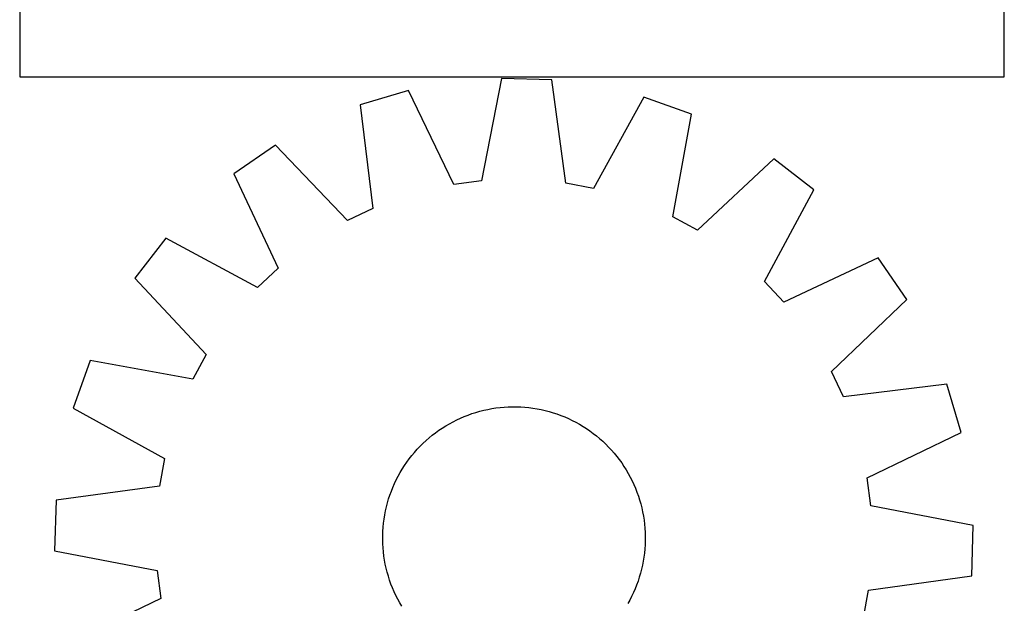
# Model space of a CAD drawing. Header units: millimetres. Extents: x 7 to 1493, y 8 to 2993.
# Tile 7 of 14: x 83 to 383, y 2475 to 2653. Entities that reach past the tile are written whole.
import ezdxf

# ---------------------------------------------------------------- set-up
doc = ezdxf.new("R2010")
doc.units = ezdxf.units.MM
doc.layers.add('CUT', color=7, linetype='CONTINUOUS', true_color=0x000000)

msp = doc.modelspace()

# ---------------------------------------------------------------- linework, layer by layer
at = {"layer": 'CUT'}
for p, q in [((83.28717, 2885.674081), (83.28717, 2635.674081)), ((383.28717, 2635.674081), (383.28717, 2710.674081)), ((83.28717, 2635.674081), (383.28717, 2635.674081)), ((230.044176, 2635.207592), (224.041833, 2604.0155)), ((245.424405, 2634.784362), (230.044176, 2635.207592)), ((249.702287, 2603.309381), (245.424405, 2634.784362)), ((201.74455, 2631.520187), (186.986298, 2627.16995)), ((215.539362, 2602.907639), (201.74455, 2631.520187)), ((273.47842, 2629.546228), (258.130966, 2601.735611)), ((287.975101, 2624.39096), (273.47842, 2629.546228)), ((186.986298, 2627.16995), (190.916618, 2595.649682)), ((282.317305, 2593.134536), (287.975101, 2624.39096)), ((161.211225, 2614.917954), (148.519591, 2606.220082)), ((183.172635, 2591.968635), (161.211225, 2614.917954)), ((313.037383, 2610.740031), (289.847133, 2589.033187)), ((325.23148, 2601.35736), (313.037383, 2610.740031)), ((148.519591, 2606.220082), (161.997845, 2577.457061)), ((224.041833, 2604.0155), (215.539362, 2602.907639)), ((258.130966, 2601.735611), (249.702287, 2603.309381)), ((310.19183, 2573.379088), (325.23148, 2601.35736)), ((190.916618, 2595.649682), (183.172635, 2591.968635)), ((289.847133, 2589.033187), (282.317305, 2593.134536)), ((127.792115, 2586.602805), (118.409443, 2574.408708)), ((155.770386, 2571.563155), (127.792115, 2586.602805)), ((344.848757, 2580.629884), (316.085736, 2567.151629)), ((353.546628, 2567.938249), (344.848757, 2580.629884)), ((161.997845, 2577.457061), (155.770386, 2571.563155)), ((118.409443, 2574.408708), (140.116287, 2551.218458)), ((316.085736, 2567.151629), (310.19183, 2573.379088)), ((330.59731, 2545.976839), (353.546628, 2567.938249)), ((140.116287, 2551.218458), (136.014939, 2543.68863)), ((104.758514, 2549.346426), (99.603246, 2534.849745)), ((136.014939, 2543.68863), (104.758514, 2549.346426)), ((334.278357, 2538.232857), (330.59731, 2545.976839)), ((365.798625, 2542.163176), (334.278357, 2538.232857)), ((370.148861, 2527.404924), (365.798625, 2542.163176)), ((228.40945, 2534.883293), (229.656739, 2535.035861)), ((229.656739, 2535.035861), (230.908204, 2535.149175)), ((230.908204, 2535.149175), (232.162612, 2535.223124)), ((232.162612, 2535.223124), (233.418723, 2535.257634)), ((233.418723, 2535.257634), (234.675299, 2535.252672)), ((234.675299, 2535.252672), (235.931099, 2535.208242)), ((235.931099, 2535.208242), (237.184883, 2535.124389)), ((237.184883, 2535.124389), (238.435415, 2535.001195)), ((238.435415, 2535.001195), (239.68146, 2534.838781)), ((99.603246, 2534.849745), (127.413863, 2519.502291)), ((217.57259, 2531.781248), (218.727789, 2532.27574)), ((218.727789, 2532.27574), (219.89795, 2532.733703)), ((219.89795, 2532.733703), (221.081919, 2533.154684)), ((221.081919, 2533.154684), (222.278527, 2533.538268)), ((222.278527, 2533.538268), (223.486593, 2533.884076)), ((223.486593, 2533.884076), (224.704925, 2534.191767)), ((224.704925, 2534.191767), (225.93232, 2534.461038)), ((225.93232, 2534.461038), (227.167568, 2534.691623)), ((227.167568, 2534.691623), (228.40945, 2534.883293)), ((239.68146, 2534.838781), (240.921789, 2534.637308)), ((240.921789, 2534.637308), (242.155177, 2534.396975)), ((242.155177, 2534.396975), (243.380408, 2534.118019)), ((243.380408, 2534.118019), (244.596272, 2533.800715)), ((244.596272, 2533.800715), (245.801569, 2533.445377)), ((245.801569, 2533.445377), (246.99511, 2533.052354)), ((246.99511, 2533.052354), (248.175717, 2532.622036)), ((248.175717, 2532.622036), (249.342225, 2532.154846)), ((249.342225, 2532.154846), (250.493482, 2531.651245)), ((212.060354, 2528.779155), (213.123975, 2529.448272)), ((213.123975, 2529.448272), (214.208088, 2530.08365)), ((214.208088, 2530.08365), (215.311624, 2530.684662)), ((215.311624, 2530.684662), (216.433494, 2531.250714)), ((216.433494, 2531.250714), (217.57259, 2531.781248)), ((250.493482, 2531.651245), (251.628353, 2531.111732)), ((251.628353, 2531.111732), (252.745717, 2530.536837)), ((252.745717, 2530.536837), (253.844473, 2529.927129)), ((253.844473, 2529.927129), (254.923534, 2529.283208)), ((254.923534, 2529.283208), (255.981837, 2528.605712)), ((208.031466, 2525.778985), (209.002837, 2526.576133)), ((209.002837, 2526.576133), (209.998768, 2527.342377)), ((209.998768, 2527.342377), (211.018276, 2528.076959)), ((211.018276, 2528.076959), (212.060354, 2528.779155)), ((255.981837, 2528.605712), (257.018337, 2527.895308)), ((257.018337, 2527.895308), (258.032011, 2527.152697)), ((258.032011, 2527.152697), (259.02186, 2526.378612)), ((259.02186, 2526.378612), (259.986905, 2525.573817)), ((341.536314, 2513.610112), (370.148861, 2527.404924)), ((204.410368, 2522.29752), (205.27417, 2523.210127)), ((205.27417, 2523.210127), (206.166212, 2524.095151)), ((206.166212, 2524.095151), (207.085613, 2524.951719)), ((207.085613, 2524.951719), (208.031466, 2525.778985)), ((259.986905, 2525.573817), (260.926195, 2524.739106)), ((260.926195, 2524.739106), (261.838802, 2523.875304)), ((261.838802, 2523.875304), (262.723826, 2522.983262)), ((201.996778, 2519.403337), (202.770863, 2520.393185)), ((202.770863, 2520.393185), (203.575657, 2521.35823)), ((203.575657, 2521.35823), (204.410368, 2522.29752)), ((262.723826, 2522.983262), (263.580394, 2522.063861)), ((263.580394, 2522.063861), (264.40766, 2521.118008)), ((264.40766, 2521.118008), (265.204808, 2520.146637)), ((265.204808, 2520.146637), (265.971052, 2519.150706)), ((127.413863, 2519.502291), (125.840094, 2511.073613)), ((199.866266, 2516.294859), (200.543762, 2517.353162)), ((200.543762, 2517.353162), (201.254167, 2518.389662)), ((201.254167, 2518.389662), (201.996778, 2519.403337)), ((265.971052, 2519.150706), (266.705634, 2518.131199)), ((266.705634, 2518.131199), (267.40783, 2517.08912)), ((267.40783, 2517.08912), (268.076947, 2516.0255)), ((198.037743, 2512.999678), (198.612637, 2514.117043)), ((198.612637, 2514.117043), (199.222346, 2515.215798)), ((199.222346, 2515.215798), (199.866266, 2516.294859)), ((268.076947, 2516.0255), (268.712325, 2514.941386)), ((268.712325, 2514.941386), (269.313337, 2513.83785)), ((125.840094, 2511.073613), (94.365112, 2506.79573)), ((196.994629, 2510.71355), (197.498229, 2511.864807)), ((197.498229, 2511.864807), (198.037743, 2512.999678)), ((269.313337, 2513.83785), (269.879389, 2512.71598)), ((269.879389, 2512.71598), (270.409923, 2511.576884)), ((270.409923, 2511.576884), (270.904415, 2510.421685)), ((342.644175, 2505.107641), (341.536314, 2513.610112)), ((195.704098, 2507.172894), (196.09712, 2508.366435)), ((196.09712, 2508.366435), (196.527439, 2509.547042)), ((196.527439, 2509.547042), (196.994629, 2510.71355)), ((270.904415, 2510.421685), (271.362378, 2509.251524)), ((271.362378, 2509.251524), (271.783359, 2508.067555)), ((271.783359, 2508.067555), (272.166943, 2506.870948)), ((94.365112, 2506.79573), (93.941882, 2491.415501)), ((195.031455, 2504.751733), (195.348759, 2505.967597)), ((195.348759, 2505.967597), (195.704098, 2507.172894)), ((272.166943, 2506.870948), (272.512751, 2505.662882)), ((272.512751, 2505.662882), (272.820442, 2504.44455)), ((373.836267, 2499.105298), (342.644175, 2505.107641)), ((194.310693, 2501.052785), (194.512166, 2502.293114)), ((194.512166, 2502.293114), (194.752499, 2503.526503)), ((194.752499, 2503.526503), (195.031455, 2504.751733)), ((272.820442, 2504.44455), (273.089713, 2503.217154)), ((273.089713, 2503.217154), (273.320298, 2501.981906)), ((194.025085, 2498.556208), (194.14828, 2499.80674)), ((194.14828, 2499.80674), (194.310693, 2501.052785)), ((273.320298, 2501.981906), (273.511968, 2500.740025)), ((273.511968, 2500.740025), (273.664536, 2499.492736)), ((273.664536, 2499.492736), (273.77785, 2498.24127)), ((373.413037, 2483.72507), (373.836267, 2499.105298)), ((193.89184, 2494.790049), (193.896802, 2496.046624)), ((193.896802, 2496.046624), (193.941232, 2497.302424)), ((193.941232, 2497.302424), (194.025085, 2498.556208)), ((273.77785, 2498.24127), (273.851799, 2496.986862)), ((273.851799, 2496.986862), (273.886309, 2495.730751)), ((193.92635, 2493.533937), (193.89184, 2494.790049)), ((194.000299, 2492.27953), (193.92635, 2493.533937)), ((273.836917, 2493.218375), (273.753064, 2491.964591)), ((273.881347, 2494.474175), (273.836917, 2493.218375)), ((273.886309, 2495.730751), (273.881347, 2494.474175)), ((93.941882, 2491.415501), (125.133974, 2485.413159)), ((194.113613, 2491.028064), (194.000299, 2492.27953)), ((194.266181, 2489.780775), (194.113613, 2491.028064)), ((273.62987, 2490.714059), (273.467456, 2489.468014)), ((273.753064, 2491.964591), (273.62987, 2490.714059)), ((194.457852, 2488.538893), (194.266181, 2489.780775)), ((194.688436, 2487.303645), (194.457852, 2488.538893)), ((194.957707, 2486.07625), (194.688436, 2487.303645)), ((273.265983, 2488.227685), (273.02565, 2486.994297)), ((273.467456, 2489.468014), (273.265983, 2488.227685)), ((125.133974, 2485.413159), (126.241836, 2476.910687)), ((195.265398, 2484.857918), (194.957707, 2486.07625)), ((195.611207, 2483.649852), (195.265398, 2484.857918)), ((272.42939, 2484.553202), (272.074052, 2483.347905)), ((272.746694, 2485.769066), (272.42939, 2484.553202)), ((273.02565, 2486.994297), (272.746694, 2485.769066)), ((195.994791, 2482.453244), (195.611207, 2483.649852)), ((196.415772, 2481.269275), (195.994791, 2482.453244)), ((196.873734, 2480.099114), (196.415772, 2481.269275)), ((271.681029, 2482.154364), (271.250711, 2480.973757)), ((272.074052, 2483.347905), (271.681029, 2482.154364)), ((341.938056, 2479.447187), (373.413037, 2483.72507)), ((197.368227, 2478.943915), (196.873734, 2480.099114)), ((197.898761, 2477.804819), (197.368227, 2478.943915)), ((270.27992, 2478.655992), (269.740406, 2477.521121)), ((270.783521, 2479.807249), (270.27992, 2478.655992)), ((271.250711, 2480.973757), (270.783521, 2479.807249)), ((340.364286, 2471.018508), (341.938056, 2479.447187)), ((126.241836, 2476.910687), (97.629288, 2463.115875)), ((198.464813, 2476.682949), (197.898761, 2477.804819)), ((199.065824, 2475.579413), (198.464813, 2476.682949)), ((199.701202, 2474.4953), (199.065824, 2475.579413)), ((269.165512, 2476.403757), (268.555803, 2475.305002)), ((269.740406, 2477.521121), (269.165512, 2476.403757))]:
    msp.add_line(p, q, dxfattribs=at)

doc.saveas('drawing.dxf')
